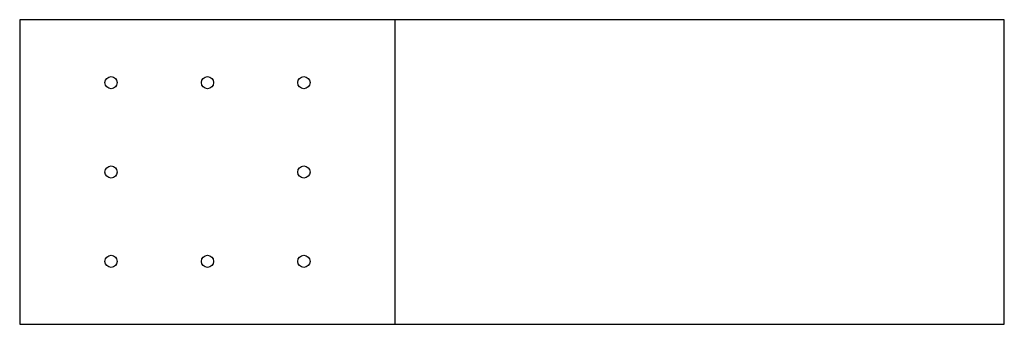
# Model space of a CAD drawing. Header units: millimetres. Extents: x 0 to 970, y -150 to 150.
import ezdxf

# ---------------------------------------------------------------- set-up
doc = ezdxf.new("R2010")
doc.units = ezdxf.units.MM
for name, color, linetype in [('TN_BOLTS', 7, 'CONTINUOUS'), ('TN_HOLES', 1, 'CONTINUOUS'), ('TN_MEMBER_M1', 40, 'CONTINUOUS'), ('TN_PANEL_1', 41, 'CONTINUOUS'), ('TN_PANEL_2', 41, 'CONTINUOUS')]:
    doc.layers.add(name, color=color, linetype=linetype)

msp = doc.modelspace()

# ---------------------------------------------------------------- linework, layer by layer
at = {"layer": 'TN_BOLTS'}
for centre in [(90, 88), (185, 88), (280, 88), (90, 0), (280, 0), (90, -88), (185, -88), (280, -88)]:
    msp.add_circle(centre, 6, dxfattribs=at)
at = {"layer": 'TN_HOLES'}
for centre in [(90, 88), (185, 88), (280, 88), (90, 0), (280, 0), (90, -88), (185, -88), (280, -88)]:
    msp.add_circle(centre, 6, dxfattribs=at)
at = {"layer": 'TN_MEMBER_M1'}
msp.add_lwpolyline([(0, -150), (970, -150), (970, 150), (0, 150)], close=True, dxfattribs=at)
at = {"layer": 'TN_PANEL_1'}
msp.add_lwpolyline([(0, -150), (370, -150), (370, 150), (0, 150)], close=True, dxfattribs=at)
at = {"layer": 'TN_PANEL_2'}
msp.add_lwpolyline([(0, -150), (370, -150), (370, 150), (0, 150)], close=True, dxfattribs=at)

doc.saveas('drawing.dxf')
